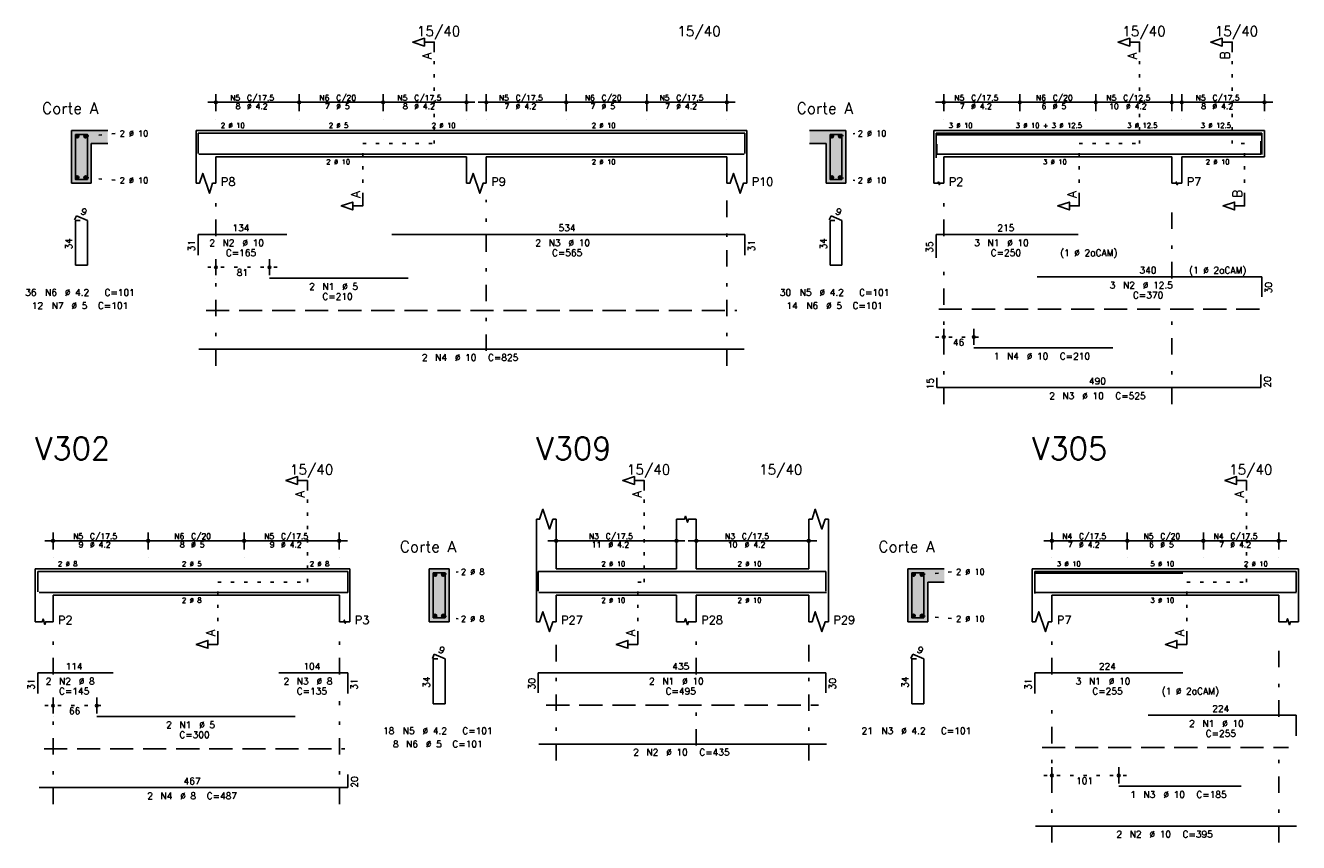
# Model space of a CAD drawing. Extents: x 0 to 119, y 0 to 84.
# Tile 3 of 10: x 22 to 60, y 43 to 67. Entities that reach past the tile are written whole.
import ezdxf

# ---------------------------------------------------------------- set-up
doc = ezdxf.new("R2010")
doc.units = 0
for name, pattern in [('ESTILO_TQS_0001', [1, 0.7, -0.3]), ('ESTILO_TQS_0002', [0.4, 0.1, -0.3]), ('ESTILO_TQS_0003', [1.5, 0.5, -0.4, 0.1, -0.5])]:
    doc.linetypes.add(name, pattern=pattern)
for name, color, linetype in [('1', 1, 'CONTINUOUS'), ('10', 10, 'CONTINUOUS'), ('2', 2, 'CONTINUOUS'), ('4', 4, 'CONTINUOUS'), ('6', 6, 'CONTINUOUS'), ('7', 7, 'CONTINUOUS')]:
    doc.layers.add(name, color=color, linetype=linetype)
doc.styles.get("Standard").update_dxf_attribs({"font": 'ROMANS.SHX'})

msp = doc.modelspace()

# ---------------------------------------------------------------- linework, layer by layer
at = {"layer": '1', "linetype": 'ESTILO_TQS_0002'}
for p, q in [((34.1059, 63.76), (34.1059, 66.53)), ((55.4468, 63.76), (55.4468, 66.53)), ((58.2468, 63.76), (58.2468, 66.53)), ((23.555, 63.985), (24.5, 64.07)), ((46.3859, 63.985), (46.8309, 64.07)), ((31.9409, 62.175), (31.9409, 63.76)), ((31.9409, 63.76), (34.1059, 63.76)), ((53.6218, 62.175), (53.6218, 63.76)), ((53.6218, 63.76), (55.4468, 63.76)), ((58.6218, 63.76), (58.2468, 63.76)), ((58.6218, 62.175), (58.6218, 63.76)), ((23.555, 62.735), (24.5, 62.65)), ((46.3859, 62.735), (46.8309, 62.65)), ((27.2509, 60.02), (29.3709, 60.02)), ((49.2718, 57.91), (50.6818, 57.91)), ((30.2659, 50.5), (30.2659, 53.27)), ((40.4594, 50.5), (40.4594, 53.27)), ((58.6794, 50.5), (58.6794, 53.27)), ((27.55605, 48.915), (27.55605, 50.5)), ((27.55605, 50.5), (30.2659, 50.5)), ((34.3793, 50.725), (34.8243, 50.81)), ((40.2644, 48.915), (40.2644, 50.5)), ((40.2644, 50.5), (40.4594, 50.5)), ((48.8594, 50.725), (49.8044, 50.81)), ((56.8744, 48.915), (56.8744, 50.5)), ((56.8744, 50.5), (58.6794, 50.5)), ((34.3793, 49.475), (34.8243, 49.39)), ((48.8594, 49.475), (49.8044, 49.39)), ((22.3212, 46.76), (24.1444, 46.76)), ((52.5444, 44.65), (55.0644, 44.65))]:
    msp.add_line(p, q, dxfattribs=at)
at = {"layer": '1', "linetype": 'ESTILO_TQS_0001'}
for p, q in [((27.2009, 58.715), (43.2609, 58.715)), ((49.3718, 58.755), (59.2218, 58.755)), ((37.4944, 46.775), (45.7344, 46.775)), ((22.2996, 45.455), (31.3976, 45.455)), ((52.4944, 45.495), (59.9544, 45.495))]:
    msp.add_line(p, q, dxfattribs=at)
at = {"layer": '1', "linetype": 'CONTINUOUS'}
for centre in [(23.305, 63.985), (23.555, 63.985), (46.1359, 63.985), (46.3859, 63.985), (23.305, 62.735), (23.555, 62.735), (46.1359, 62.735), (46.3859, 62.735), (34.1293, 50.725), (34.3793, 50.725), (48.6094, 50.725), (48.8594, 50.725), (34.1293, 49.475), (34.3793, 49.475), (48.6094, 49.475), (48.8594, 49.475)]:
    msp.add_circle(centre, 0.05, dxfattribs=at)
for points in [[(23.355, 63.985), (23.28, 64.028301), (23.258015, 64.002101)], [(23.355, 63.985), (23.258015, 64.002101), (23.258015, 63.967899)], [(23.355, 63.985), (23.258015, 63.967899), (23.28, 63.941699)], [(23.355, 63.985), (23.313682, 64.03424), (23.28, 64.028301)], [(23.355, 63.985), (23.28, 63.941699), (23.313682, 63.93576)], [(23.355, 63.985), (23.343302, 64.017139), (23.313682, 64.03424)], [(23.355, 63.985), (23.313682, 63.93576), (23.343302, 63.952861)], [(23.355, 63.985), (23.343302, 63.952861), (23.355, 63.985)], [(23.605, 63.985), (23.53, 64.028301), (23.508015, 64.002101)], [(23.605, 63.985), (23.508015, 64.002101), (23.508015, 63.967899)], [(23.605, 63.985), (23.508015, 63.967899), (23.53, 63.941699)], [(23.605, 63.985), (23.563682, 64.03424), (23.53, 64.028301)], [(23.605, 63.985), (23.53, 63.941699), (23.563682, 63.93576)], [(23.605, 63.985), (23.593302, 64.017139), (23.563682, 64.03424)], [(23.605, 63.985), (23.563682, 63.93576), (23.593302, 63.952861)], [(23.605, 63.985), (23.593302, 63.952861), (23.605, 63.985)], [(46.1859, 63.985), (46.1109, 64.028301), (46.088915, 64.002101)], [(46.1859, 63.985), (46.088915, 64.002101), (46.088915, 63.967899)], [(46.1859, 63.985), (46.088915, 63.967899), (46.1109, 63.941699)], [(46.1859, 63.985), (46.144582, 64.03424), (46.1109, 64.028301)], [(46.1859, 63.985), (46.1109, 63.941699), (46.144582, 63.93576)], [(46.1859, 63.985), (46.174202, 64.017139), (46.144582, 64.03424)], [(46.1859, 63.985), (46.144582, 63.93576), (46.174202, 63.952861)], [(46.1859, 63.985), (46.174202, 63.952861), (46.1859, 63.985)], [(46.4359, 63.985), (46.3609, 64.028301), (46.338915, 64.002101)], [(46.4359, 63.985), (46.338915, 64.002101), (46.338915, 63.967899)], [(46.4359, 63.985), (46.338915, 63.967899), (46.3609, 63.941699)], [(46.4359, 63.985), (46.394582, 64.03424), (46.3609, 64.028301)], [(46.4359, 63.985), (46.3609, 63.941699), (46.394582, 63.93576)], [(46.4359, 63.985), (46.424202, 64.017139), (46.394582, 64.03424)], [(46.4359, 63.985), (46.394582, 63.93576), (46.424202, 63.952861)], [(46.4359, 63.985), (46.424202, 63.952861), (46.4359, 63.985)], [(23.355, 62.735), (23.313682, 62.78424), (23.28, 62.778301)], [(23.355, 62.735), (23.343302, 62.767139), (23.313682, 62.78424)], [(23.605, 62.735), (23.563682, 62.78424), (23.53, 62.778301)], [(23.605, 62.735), (23.593302, 62.767139), (23.563682, 62.78424)], [(46.1859, 62.735), (46.144582, 62.78424), (46.1109, 62.778301)], [(46.1859, 62.735), (46.174202, 62.767139), (46.144582, 62.78424)], [(46.4359, 62.735), (46.394582, 62.78424), (46.3609, 62.778301)], [(46.4359, 62.735), (46.424202, 62.767139), (46.394582, 62.78424)], [(23.355, 62.735), (23.28, 62.778301), (23.258015, 62.752101)], [(23.355, 62.735), (23.258015, 62.752101), (23.258015, 62.717899)], [(23.355, 62.735), (23.258015, 62.717899), (23.28, 62.691699)], [(23.355, 62.735), (23.28, 62.691699), (23.313682, 62.68576)], [(23.355, 62.735), (23.313682, 62.68576), (23.343302, 62.702861)], [(23.355, 62.735), (23.343302, 62.702861), (23.355, 62.735)], [(23.605, 62.735), (23.53, 62.778301), (23.508015, 62.752101)], [(23.605, 62.735), (23.508015, 62.752101), (23.508015, 62.717899)], [(23.605, 62.735), (23.508015, 62.717899), (23.53, 62.691699)], [(23.605, 62.735), (23.53, 62.691699), (23.563682, 62.68576)], [(23.605, 62.735), (23.563682, 62.68576), (23.593302, 62.702861)], [(23.605, 62.735), (23.593302, 62.702861), (23.605, 62.735)], [(46.1859, 62.735), (46.1109, 62.778301), (46.088915, 62.752101)], [(46.1859, 62.735), (46.088915, 62.752101), (46.088915, 62.717899)], [(46.1859, 62.735), (46.088915, 62.717899), (46.1109, 62.691699)], [(46.1859, 62.735), (46.1109, 62.691699), (46.144582, 62.68576)], [(46.1859, 62.735), (46.144582, 62.68576), (46.174202, 62.702861)], [(46.1859, 62.735), (46.174202, 62.702861), (46.1859, 62.735)], [(46.4359, 62.735), (46.3609, 62.778301), (46.338915, 62.752101)], [(46.4359, 62.735), (46.338915, 62.752101), (46.338915, 62.717899)], [(46.4359, 62.735), (46.338915, 62.717899), (46.3609, 62.691699)], [(46.4359, 62.735), (46.3609, 62.691699), (46.394582, 62.68576)], [(46.4359, 62.735), (46.394582, 62.68576), (46.424202, 62.702861)], [(46.4359, 62.735), (46.424202, 62.702861), (46.4359, 62.735)], [(34.1793, 50.725), (34.1043, 50.768301), (34.082315, 50.742101)], [(34.1793, 50.725), (34.082315, 50.742101), (34.082315, 50.707899)], [(34.1793, 50.725), (34.082315, 50.707899), (34.1043, 50.681699)], [(34.1793, 50.725), (34.137982, 50.77424), (34.1043, 50.768301)], [(34.1793, 50.725), (34.1043, 50.681699), (34.137982, 50.67576)], [(34.1793, 50.725), (34.167602, 50.757139), (34.137982, 50.77424)], [(34.1793, 50.725), (34.137982, 50.67576), (34.167602, 50.692861)], [(34.1793, 50.725), (34.167602, 50.692861), (34.1793, 50.725)], [(34.4293, 50.725), (34.3543, 50.768301), (34.332315, 50.742101)], [(34.4293, 50.725), (34.332315, 50.742101), (34.332315, 50.707899)], [(34.4293, 50.725), (34.332315, 50.707899), (34.3543, 50.681699)], [(34.4293, 50.725), (34.387982, 50.77424), (34.3543, 50.768301)], [(34.4293, 50.725), (34.3543, 50.681699), (34.387982, 50.67576)], [(34.4293, 50.725), (34.417602, 50.757139), (34.387982, 50.77424)], [(34.4293, 50.725), (34.387982, 50.67576), (34.417602, 50.692861)], [(34.4293, 50.725), (34.417602, 50.692861), (34.4293, 50.725)], [(48.6594, 50.725), (48.5844, 50.768301), (48.562415, 50.742101)], [(48.6594, 50.725), (48.562415, 50.742101), (48.562415, 50.707899)], [(48.6594, 50.725), (48.562415, 50.707899), (48.5844, 50.681699)], [(48.6594, 50.725), (48.618082, 50.77424), (48.5844, 50.768301)], [(48.6594, 50.725), (48.5844, 50.681699), (48.618082, 50.67576)], [(48.6594, 50.725), (48.647702, 50.757139), (48.618082, 50.77424)], [(48.6594, 50.725), (48.618082, 50.67576), (48.647702, 50.692861)], [(48.6594, 50.725), (48.647702, 50.692861), (48.6594, 50.725)], [(48.9094, 50.725), (48.8344, 50.768301), (48.812415, 50.742101)], [(48.9094, 50.725), (48.812415, 50.742101), (48.812415, 50.707899)], [(48.9094, 50.725), (48.812415, 50.707899), (48.8344, 50.681699)], [(48.9094, 50.725), (48.868082, 50.77424), (48.8344, 50.768301)], [(48.9094, 50.725), (48.8344, 50.681699), (48.868082, 50.67576)], [(48.9094, 50.725), (48.897702, 50.757139), (48.868082, 50.77424)], [(48.9094, 50.725), (48.868082, 50.67576), (48.897702, 50.692861)], [(48.9094, 50.725), (48.897702, 50.692861), (48.9094, 50.725)], [(34.1793, 49.475), (34.1043, 49.518301), (34.082315, 49.492101)], [(34.1793, 49.475), (34.082315, 49.492101), (34.082315, 49.457899)], [(34.1793, 49.475), (34.082315, 49.457899), (34.1043, 49.431699)], [(34.1793, 49.475), (34.137982, 49.52424), (34.1043, 49.518301)], [(34.1793, 49.475), (34.1043, 49.431699), (34.137982, 49.42576)], [(34.1793, 49.475), (34.167602, 49.507139), (34.137982, 49.52424)], [(34.1793, 49.475), (34.137982, 49.42576), (34.167602, 49.442861)], [(34.1793, 49.475), (34.167602, 49.442861), (34.1793, 49.475)], [(34.4293, 49.475), (34.3543, 49.518301), (34.332315, 49.492101)], [(34.4293, 49.475), (34.332315, 49.492101), (34.332315, 49.457899)], [(34.4293, 49.475), (34.332315, 49.457899), (34.3543, 49.431699)], [(34.4293, 49.475), (34.387982, 49.52424), (34.3543, 49.518301)], [(34.4293, 49.475), (34.3543, 49.431699), (34.387982, 49.42576)], [(34.4293, 49.475), (34.417602, 49.507139), (34.387982, 49.52424)], [(34.4293, 49.475), (34.387982, 49.42576), (34.417602, 49.442861)], [(34.4293, 49.475), (34.417602, 49.442861), (34.4293, 49.475)], [(48.6594, 49.475), (48.5844, 49.518301), (48.562415, 49.492101)], [(48.6594, 49.475), (48.562415, 49.492101), (48.562415, 49.457899)], [(48.6594, 49.475), (48.562415, 49.457899), (48.5844, 49.431699)], [(48.6594, 49.475), (48.618082, 49.52424), (48.5844, 49.518301)], [(48.6594, 49.475), (48.5844, 49.431699), (48.618082, 49.42576)], [(48.6594, 49.475), (48.647702, 49.507139), (48.618082, 49.52424)], [(48.6594, 49.475), (48.618082, 49.42576), (48.647702, 49.442861)], [(48.6594, 49.475), (48.647702, 49.442861), (48.6594, 49.475)], [(48.9094, 49.475), (48.8344, 49.518301), (48.812415, 49.492101)], [(48.9094, 49.475), (48.812415, 49.492101), (48.812415, 49.457899)], [(48.9094, 49.475), (48.812415, 49.457899), (48.8344, 49.431699)], [(48.9094, 49.475), (48.868082, 49.52424), (48.8344, 49.518301)], [(48.9094, 49.475), (48.8344, 49.431699), (48.868082, 49.42576)], [(48.9094, 49.475), (48.897702, 49.507139), (48.868082, 49.52424)], [(48.9094, 49.475), (48.868082, 49.42576), (48.897702, 49.442861)], [(48.9094, 49.475), (48.897702, 49.442861), (48.9094, 49.475)]]:
    msp.add_solid(points, dxfattribs=at)
at = {"layer": '10', "linetype": 'CONTINUOUS'}
for points in [[(23.13, 62.56), (23.73, 62.56), (23.13, 64.16)], [(23.73, 62.56), (23.73, 63.76), (23.13, 64.16)], [(23.13, 64.16), (23.73, 63.76), (24.23, 64.16)], [(23.73, 63.76), (24.23, 63.76), (24.23, 64.16)], [(45.9609, 63.76), (46.5609, 64.16), (45.4609, 64.16)], [(45.9609, 63.76), (45.4609, 64.16), (45.4609, 63.76)], [(45.9609, 63.76), (46.5609, 62.56), (46.5609, 64.16)], [(45.9609, 63.76), (45.9609, 62.56), (46.5609, 62.56)], [(34.5543, 49.3), (34.5543, 50.9), (33.9543, 50.9)], [(34.5543, 49.3), (33.9543, 50.9), (33.9543, 49.3)], [(48.4344, 49.3), (49.0344, 49.3), (48.4344, 50.9)], [(49.0344, 49.3), (49.0344, 50.5), (48.4344, 50.9)], [(48.4344, 50.9), (49.0344, 50.5), (49.5344, 50.9)], [(49.0344, 50.5), (49.5344, 50.5), (49.5344, 50.9)], [(34.5543, 49.3), (33.9543, 49.3), (34.5543, 49.3)]]:
    msp.add_solid(points, dxfattribs=at)
at = {"layer": '2', "linetype": 'CONTINUOUS'}
for p, q in [((27.5009, 64.74), (27.5009, 65.26)), ((30.0209, 64.74), (30.0209, 65.26)), ((30.0209, 64.74), (30.0209, 65.26)), ((32.5609, 64.74), (32.5609, 65.26)), ((32.5609, 64.74), (32.5609, 65.26)), ((35.0809, 64.74), (35.0809, 65.26)), ((35.6809, 64.74), (35.6809, 65.26)), ((38.1009, 64.74), (38.1009, 65.26)), ((38.1009, 64.74), (38.1009, 65.26)), ((40.5409, 64.74), (40.5409, 65.26)), ((40.5409, 64.74), (40.5409, 65.26)), ((42.9609, 64.74), (42.9609, 65.26)), ((49.5218, 64.74), (49.5218, 65.26)), ((51.8218, 64.74), (51.8218, 65.26)), ((51.8218, 64.74), (51.8218, 65.26)), ((54.1218, 64.74), (54.1218, 65.26)), ((54.1218, 64.74), (54.1218, 65.26)), ((56.4218, 64.74), (56.4218, 65.26)), ((56.7218, 64.74), (56.7218, 65.26)), ((59.2218, 64.74), (59.2218, 65.26)), ((27.2509, 65.01), (30.2709, 65.01)), ((29.7709, 65.01), (32.8109, 65.01)), ((32.3109, 65.01), (35.3309, 65.01)), ((35.4309, 65.01), (38.3509, 65.01)), ((37.8509, 65.01), (40.7909, 65.01)), ((40.2909, 65.01), (43.2109, 65.01)), ((49.2718, 65.01), (52.0718, 65.01)), ((51.5718, 65.01), (54.3718, 65.01)), ((53.8718, 65.01), (56.6718, 65.01)), ((56.4718, 65.01), (59.4718, 65.01)), ((27.5009, 64.49), (27.5009, 64.49)), ((30.0209, 64.49), (30.0209, 64.49)), ((30.0209, 64.49), (30.0209, 64.49)), ((32.5609, 64.49), (32.5609, 64.49)), ((32.5609, 64.49), (32.5609, 64.49)), ((35.0809, 64.49), (35.0809, 64.49)), ((35.6809, 64.49), (35.6809, 64.49)), ((38.1009, 64.49), (38.1009, 64.49)), ((38.1009, 64.49), (38.1009, 64.49)), ((40.5409, 64.49), (40.5409, 64.49)), ((40.5409, 64.49), (40.5409, 64.49)), ((42.9609, 64.49), (42.9609, 64.49)), ((49.5218, 64.49), (49.5218, 64.49)), ((51.8218, 64.49), (51.8218, 64.49)), ((51.8218, 64.49), (51.8218, 64.49)), ((54.1218, 64.49), (54.1218, 64.49)), ((54.1218, 64.49), (54.1218, 64.49)), ((56.4218, 64.49), (56.4218, 64.49)), ((56.7218, 64.49), (56.7218, 64.49)), ((59.2218, 64.49), (59.2218, 64.49)), ((24.23, 64.16), (23.13, 64.16)), ((23.13, 64.16), (23.13, 62.56)), ((26.9009, 64.16), (26.9009, 63.36)), ((26.9009, 64.16), (27.5009, 64.16)), ((27.5009, 64.16), (35.0809, 64.16)), ((35.0809, 64.16), (35.6809, 64.16)), ((35.6809, 64.16), (42.9609, 64.16)), ((42.9609, 64.16), (43.5609, 64.16)), ((43.5609, 64.16), (43.5609, 63.36)), ((46.5609, 64.16), (45.4609, 64.16)), ((46.5609, 62.56), (46.5609, 64.16)), ((49.2218, 64.16), (49.2218, 63.36)), ((49.2218, 64.16), (49.5218, 64.16)), ((49.5218, 64.16), (56.4218, 64.16)), ((56.4218, 64.16), (56.7218, 64.16)), ((56.7218, 64.16), (59.2218, 64.16)), ((59.2218, 64.16), (59.2218, 63.36)), ((23.73, 62.56), (23.73, 63.76)), ((23.73, 63.76), (24.23, 63.76)), ((45.4609, 63.76), (45.9609, 63.76)), ((45.9609, 63.76), (45.9609, 62.56)), ((26.9009, 63.36), (26.9009, 62.56)), ((27.5009, 63.36), (35.0809, 63.36)), ((27.5009, 63.36), (27.5009, 62.56)), ((35.0809, 63.36), (35.0809, 62.56)), ((35.6809, 63.36), (42.9609, 63.36)), ((35.6809, 63.36), (35.6809, 62.56)), ((42.9609, 63.36), (42.9609, 62.56)), ((43.5609, 63.36), (43.5609, 62.56)), ((49.2218, 63.36), (49.2218, 62.56)), ((49.5218, 63.36), (56.4218, 63.36)), ((49.5218, 63.36), (49.5218, 62.56)), ((56.4218, 63.36), (56.4218, 62.56)), ((56.7218, 63.36), (59.2218, 63.36)), ((56.7218, 63.36), (56.7218, 62.56)), ((23.13, 62.56), (23.73, 62.56)), ((45.9609, 62.56), (46.5609, 62.56)), ((27.5009, 59.78), (27.5009, 60.27)), ((29.1209, 59.78), (29.1209, 60.27)), ((27.5009, 59.68), (27.5009, 59.68)), ((29.1209, 59.68), (29.1209, 59.68)), ((49.5218, 57.67), (49.5218, 58.16)), ((50.4318, 57.67), (50.4318, 58.16)), ((49.5218, 57.57), (49.5218, 57.57)), ((50.4318, 57.57), (50.4318, 57.57)), ((37.1944, 50.9), (37.1944, 52.4)), ((37.7944, 50.9), (37.7944, 52.4)), ((41.4344, 50.9), (41.4344, 52.4)), ((42.0344, 50.9), (42.0344, 52.4)), ((45.4344, 50.9), (45.4344, 52.4)), ((46.0344, 50.9), (46.0344, 52.4)), ((22.5712, 51.48), (22.5712, 52)), ((25.4512, 51.48), (25.4512, 52)), ((25.4512, 51.48), (25.4512, 52)), ((28.3512, 51.48), (28.3512, 52)), ((28.3512, 51.48), (28.3512, 52)), ((31.2312, 51.48), (31.2312, 52)), ((37.7944, 51.48), (37.7944, 52)), ((41.4344, 51.48), (41.4344, 52)), ((42.0344, 51.48), (42.0344, 52)), ((45.4344, 51.48), (45.4344, 52)), ((52.7944, 51.48), (52.7944, 52)), ((55.0744, 51.48), (55.0744, 52)), ((55.0744, 51.48), (55.0744, 52)), ((57.3744, 51.48), (57.3744, 52)), ((57.3744, 51.48), (57.3744, 52)), ((59.6544, 51.48), (59.6544, 52)), ((22.3212, 51.75), (25.7012, 51.75)), ((25.2012, 51.75), (28.6012, 51.75)), ((28.1012, 51.75), (31.4812, 51.75)), ((37.5444, 51.75), (41.6844, 51.75)), ((41.7844, 51.75), (45.6844, 51.75)), ((52.5444, 51.75), (55.3244, 51.75)), ((54.8244, 51.75), (57.6244, 51.75)), ((57.1244, 51.75), (59.9044, 51.75)), ((22.5712, 51.23), (22.5712, 51.23)), ((25.4512, 51.23), (25.4512, 51.23)), ((25.4512, 51.23), (25.4512, 51.23)), ((28.3512, 51.23), (28.3512, 51.23)), ((28.3512, 51.23), (28.3512, 51.23)), ((31.2312, 51.23), (31.2312, 51.23)), ((37.7944, 51.23), (37.7944, 51.23)), ((41.4344, 51.23), (41.4344, 51.23)), ((42.0344, 51.23), (42.0344, 51.23)), ((45.4344, 51.23), (45.4344, 51.23)), ((52.7944, 51.23), (52.7944, 51.23)), ((55.0744, 51.23), (55.0744, 51.23)), ((55.0744, 51.23), (55.0744, 51.23)), ((57.3744, 51.23), (57.3744, 51.23)), ((57.3744, 51.23), (57.3744, 51.23)), ((59.6544, 51.23), (59.6544, 51.23)), ((22.028, 50.9), (22.028, 50.1)), ((22.028, 50.9), (22.5712, 50.9)), ((22.5712, 50.9), (31.2409, 50.9)), ((31.2409, 50.9), (31.5543, 50.9)), ((31.5543, 50.9), (31.5543, 50.1)), ((34.5543, 50.9), (33.9543, 50.9)), ((33.9543, 50.9), (33.9543, 49.3)), ((34.5543, 49.3), (34.5543, 50.9)), ((37.1944, 50.9), (37.1944, 50.1)), ((37.7944, 50.9), (41.4344, 50.9)), ((42.0344, 50.9), (45.4344, 50.9)), ((46.0344, 50.9), (46.0344, 50.1)), ((49.5344, 50.9), (48.4344, 50.9)), ((48.4344, 50.9), (48.4344, 49.3)), ((52.1944, 50.9), (52.1944, 50.1)), ((52.1944, 50.9), (52.7944, 50.9)), ((52.7944, 50.9), (59.6544, 50.9)), ((59.6544, 50.9), (60.2544, 50.9)), ((60.2544, 50.9), (60.2544, 50.1)), ((49.0344, 49.3), (49.0344, 50.5)), ((49.0344, 50.5), (49.5344, 50.5)), ((22.028, 50.1), (22.028, 49.3)), ((22.5712, 50.1), (31.2409, 50.1)), ((22.5712, 50.1), (22.5712, 49.3)), ((31.2409, 50.1), (31.2409, 49.3)), ((31.5543, 50.1), (31.5543, 49.3)), ((37.1944, 50.1), (37.1944, 49.3)), ((37.7944, 50.1), (41.4344, 50.1)), ((37.7944, 50.1), (37.7944, 49.3)), ((41.4344, 50.1), (41.4344, 49.3)), ((42.0344, 50.1), (45.4344, 50.1)), ((42.0344, 50.1), (42.0344, 49.3)), ((45.4344, 50.1), (45.4344, 49.3)), ((46.0344, 50.1), (46.0344, 49.3)), ((52.1944, 50.1), (52.1944, 49.3)), ((52.7944, 50.1), (59.6544, 50.1)), ((52.7944, 50.1), (52.7944, 49.3)), ((59.6544, 50.1), (59.6544, 49.3)), ((60.2544, 50.1), (60.2544, 49.3)), ((33.9543, 49.3), (34.5543, 49.3)), ((48.4344, 49.3), (49.0344, 49.3)), ((22.5712, 46.52), (22.5712, 47.01)), ((23.8944, 46.52), (23.8944, 47.01)), ((22.5712, 46.42), (22.5712, 46.42)), ((23.8944, 46.42), (23.8944, 46.42)), ((52.7944, 44.41), (52.7944, 44.9)), ((54.8144, 44.41), (54.8144, 44.9)), ((52.7944, 44.31), (52.7944, 44.31)), ((54.8144, 44.31), (54.8144, 44.31))]:
    msp.add_line(p, q, dxfattribs=at)
at = {"layer": '2', "linetype": 'ESTILO_TQS_0003'}
for p, q in [((27.5009, 60.962), (27.5009, 62.06)), ((35.6809, 57.492), (35.6809, 62.06)), ((42.9609, 57.04), (42.9609, 62.06)), ((49.5218, 60.962), (49.5218, 62.06)), ((56.4218, 59.682), (56.4218, 62.06)), ((27.5009, 57.04), (27.5009, 60.158)), ((49.5218, 55.88), (49.5218, 60.158)), ((56.4218, 55.88), (56.4218, 58.878)), ((22.5712, 47.702), (22.5712, 48.8)), ((31.2409, 47.702), (31.2409, 48.8)), ((37.7944, 45.1), (37.7944, 48.8)), ((42.0344, 47.702), (42.0344, 48.8)), ((45.4344, 45.1), (45.4344, 48.8)), ((52.7944, 47.702), (52.7944, 48.8)), ((59.6544, 46.422), (59.6544, 48.8)), ((22.5712, 43.78), (22.5712, 46.898)), ((31.2409, 43.78), (31.2409, 46.898)), ((42.0344, 45.552), (42.0344, 46.898)), ((52.7944, 42.62), (52.7944, 46.898)), ((59.6544, 42.62), (59.6544, 45.618))]:
    msp.add_line(p, q, dxfattribs=at)
at = {"layer": '2', "linetype": 'CONTINUOUS'}
for points in [[(34.1059, 66.53), (34.1059, 66.83), (33.8059, 66.83), (33.8059, 66.71), (33.4559, 66.83), (33.8059, 66.95), (33.8059, 66.83)], [(55.4468, 66.53), (55.4468, 66.83), (55.1468, 66.83), (55.1468, 66.71), (54.7968, 66.83), (55.1468, 66.95), (55.1468, 66.83)], [(58.2468, 66.53), (58.2468, 66.83), (57.9468, 66.83), (57.9468, 66.71), (57.5968, 66.83), (57.9468, 66.95), (57.9468, 66.83)], [(26.9009, 62.56), (27.0009, 62.56), (27.1009, 62.86), (27.3009, 62.26), (27.4009, 62.56), (27.5009, 62.56)], [(35.0809, 62.56), (35.1809, 62.56), (35.2809, 62.86), (35.4809, 62.26), (35.5809, 62.56), (35.6809, 62.56)], [(42.9609, 62.56), (43.0609, 62.56), (43.1609, 62.86), (43.3609, 62.26), (43.4609, 62.56), (43.5609, 62.56)], [(49.2218, 62.56), (49.3418, 62.56), (49.3568, 62.605), (49.3868, 62.515), (49.4018, 62.56), (49.5218, 62.56)], [(56.4218, 62.56), (56.5418, 62.56), (56.5568, 62.605), (56.5868, 62.515), (56.6018, 62.56), (56.7218, 62.56)], [(31.9409, 62.175), (31.9409, 61.875), (31.6409, 61.875), (31.6409, 61.755), (31.2909, 61.875), (31.6409, 61.995), (31.6409, 61.875)], [(53.6218, 62.175), (53.6218, 61.875), (53.3218, 61.875), (53.3218, 61.755), (52.9718, 61.875), (53.3218, 61.995), (53.3218, 61.875)], [(58.6218, 62.175), (58.6218, 61.875), (58.3218, 61.875), (58.3218, 61.755), (57.9718, 61.875), (58.3218, 61.995), (58.3218, 61.875)], [(30.2659, 53.27), (30.2659, 53.57), (29.9659, 53.57), (29.9659, 53.45), (29.6159, 53.57), (29.9659, 53.69), (29.9659, 53.57)], [(40.4594, 53.27), (40.4594, 53.57), (40.1594, 53.57), (40.1594, 53.45), (39.8094, 53.57), (40.1594, 53.69), (40.1594, 53.57)], [(58.6794, 53.27), (58.6794, 53.57), (58.3794, 53.57), (58.3794, 53.45), (58.0294, 53.57), (58.3794, 53.69), (58.3794, 53.57)], [(37.1944, 52.4), (37.2944, 52.4), (37.3944, 52.7), (37.5944, 52.1), (37.6944, 52.4), (37.7944, 52.4)], [(41.4344, 52.4), (41.6744, 52.4), (41.7044, 52.49), (41.7644, 52.31), (41.7944, 52.4), (42.0344, 52.4)], [(45.4344, 52.4), (45.5344, 52.4), (45.6344, 52.7), (45.8344, 52.1), (45.9344, 52.4), (46.0344, 52.4)], [(22.028, 49.3), (22.24528, 49.3), (22.27244, 49.38148), (22.32676, 49.21852), (22.35392, 49.3), (22.5712, 49.3)], [(31.2409, 49.3), (31.36626, 49.3), (31.38193, 49.34701), (31.41327, 49.25299), (31.42894, 49.3), (31.5543, 49.3)], [(37.1944, 49.3), (37.2944, 49.3), (37.3944, 49.6), (37.5944, 49), (37.6944, 49.3), (37.7944, 49.3)], [(41.4344, 49.3), (41.6744, 49.3), (41.7044, 49.39), (41.7644, 49.21), (41.7944, 49.3), (42.0344, 49.3)], [(45.4344, 49.3), (45.5344, 49.3), (45.6344, 49.6), (45.8344, 49), (45.9344, 49.3), (46.0344, 49.3)], [(52.1944, 49.3), (52.2944, 49.3), (52.3944, 49.6), (52.5944, 49), (52.6944, 49.3), (52.7944, 49.3)], [(59.6544, 49.3), (59.8944, 49.3), (59.9244, 49.39), (59.9844, 49.21), (60.0144, 49.3), (60.2544, 49.3)], [(27.55605, 48.915), (27.55605, 48.615), (27.25605, 48.615), (27.25605, 48.495), (26.90605, 48.615), (27.25605, 48.735), (27.25605, 48.615)], [(40.2644, 48.915), (40.2644, 48.615), (39.9644, 48.615), (39.9644, 48.495), (39.6144, 48.615), (39.9644, 48.735), (39.9644, 48.615)], [(56.8744, 48.915), (56.8744, 48.615), (56.5744, 48.615), (56.5744, 48.495), (56.2244, 48.615), (56.5744, 48.735), (56.5744, 48.615)]]:
    msp.add_lwpolyline(points, dxfattribs=at)
for centre, radius in [((27.5009, 65.01), 0.041625), ((27.5009, 65.01), 0.02075), ((30.0209, 65.01), 0.041625), ((30.0209, 65.01), 0.041625), ((30.0209, 65.01), 0.02075), ((30.0209, 65.01), 0.02075), ((32.5609, 65.01), 0.041625), ((32.5609, 65.01), 0.041625), ((32.5609, 65.01), 0.02075), ((32.5609, 65.01), 0.02075), ((35.0809, 65.01), 0.041625), ((35.0809, 65.01), 0.02075), ((35.6809, 65.01), 0.041625), ((35.6809, 65.01), 0.02075), ((38.1009, 65.01), 0.041625), ((38.1009, 65.01), 0.041625), ((38.1009, 65.01), 0.02075), ((38.1009, 65.01), 0.02075), ((40.5409, 65.01), 0.041625), ((40.5409, 65.01), 0.041625), ((40.5409, 65.01), 0.02075), ((40.5409, 65.01), 0.02075), ((42.9609, 65.01), 0.041625), ((42.9609, 65.01), 0.02075), ((49.5218, 65.01), 0.041625), ((49.5218, 65.01), 0.02075), ((51.8218, 65.01), 0.041625), ((51.8218, 65.01), 0.041625), ((51.8218, 65.01), 0.02075), ((51.8218, 65.01), 0.02075), ((54.1218, 65.01), 0.041625), ((54.1218, 65.01), 0.041625), ((54.1218, 65.01), 0.02075), ((54.1218, 65.01), 0.02075), ((56.4218, 65.01), 0.041625), ((56.4218, 65.01), 0.02075), ((56.7218, 65.01), 0.041625), ((56.7218, 65.01), 0.02075), ((59.2218, 65.01), 0.041625), ((59.2218, 65.01), 0.02075), ((27.5009, 60.02), 0.04), ((27.5009, 60.02), 0.02), ((29.1209, 60.02), 0.04), ((29.1209, 60.02), 0.02), ((49.5218, 57.91), 0.04), ((49.5218, 57.91), 0.02), ((50.4318, 57.91), 0.04), ((50.4318, 57.91), 0.02), ((22.5712, 51.75), 0.041625), ((22.5712, 51.75), 0.02075), ((25.4512, 51.75), 0.041625), ((25.4512, 51.75), 0.041625), ((25.4512, 51.75), 0.02075), ((25.4512, 51.75), 0.02075), ((28.3512, 51.75), 0.041625), ((28.3512, 51.75), 0.041625), ((28.3512, 51.75), 0.02075), ((28.3512, 51.75), 0.02075), ((31.2312, 51.75), 0.041625), ((31.2312, 51.75), 0.02075), ((37.7944, 51.75), 0.041625), ((37.7944, 51.75), 0.02075), ((41.4344, 51.75), 0.041625), ((41.4344, 51.75), 0.02075), ((42.0344, 51.75), 0.041625), ((42.0344, 51.75), 0.02075), ((45.4344, 51.75), 0.041625), ((45.4344, 51.75), 0.02075), ((52.7944, 51.75), 0.041625), ((52.7944, 51.75), 0.02075), ((55.0744, 51.75), 0.041625), ((55.0744, 51.75), 0.041625), ((55.0744, 51.75), 0.02075), ((55.0744, 51.75), 0.02075), ((57.3744, 51.75), 0.041625), ((57.3744, 51.75), 0.041625), ((57.3744, 51.75), 0.02075), ((57.3744, 51.75), 0.02075), ((59.6544, 51.75), 0.041625), ((59.6544, 51.75), 0.02075), ((22.5712, 46.76), 0.04), ((22.5712, 46.76), 0.02), ((23.8944, 46.76), 0.04), ((23.8944, 46.76), 0.02), ((52.7944, 44.65), 0.04), ((54.8144, 44.65), 0.04), ((52.7944, 44.65), 0.02), ((54.8144, 44.65), 0.02)]:
    msp.add_circle(centre, radius, dxfattribs=at)
at = {"layer": '4', "linetype": 'CONTINUOUS'}
for p, q in [((26.9609, 63.46), (26.9609, 64.08)), ((26.9609, 64.08), (29.6409, 64.08)), ((29.1209, 64.08), (33.3209, 64.08)), ((32.82614, 64.08), (43.50614, 64.08)), ((43.50614, 64.08), (43.50614, 63.46)), ((49.2918, 63.38), (49.2918, 64.08)), ((49.2918, 64.08), (53.5918, 64.08)), ((49.2918, 63.33), (49.2918, 64.03)), ((49.2918, 64.03), (53.5918, 64.03)), ((52.34276, 64.08), (59.14276, 64.08)), ((52.34276, 64.03), (59.14276, 64.03)), ((59.14276, 64.08), (59.14276, 63.48)), ((59.14276, 64.03), (59.14276, 63.43)), ((49.3118, 63.74), (49.3118, 63.44)), ((59.1118, 63.44), (59.1118, 63.84)), ((26.9809, 63.44), (43.4809, 63.44)), ((49.3118, 63.44), (59.1118, 63.44)), ((50.4318, 63.44), (54.6318, 63.44)), ((22.1112, 50.2), (22.1112, 50.82)), ((22.1112, 50.82), (24.3912, 50.82)), ((23.8944, 50.82), (29.8944, 50.82)), ((29.4063, 50.82), (31.4863, 50.82)), ((31.4863, 50.82), (31.4863, 50.2)), ((31.4912, 50.18), (31.4912, 50.58)), ((37.2544, 50.22), (37.2544, 50.82)), ((37.2544, 50.82), (45.9544, 50.82)), ((45.9544, 50.82), (45.9544, 50.22)), ((52.2744, 50.2), (52.2744, 50.82)), ((52.2744, 50.82), (56.7544, 50.82)), ((52.2744, 50.15), (52.2744, 50.77)), ((52.2744, 50.77), (56.7544, 50.77)), ((55.7044, 50.82), (60.1844, 50.82)), ((60.1844, 50.82), (60.1844, 50.2)), ((22.1512, 50.18), (31.4912, 50.18)), ((37.2744, 50.18), (45.9744, 50.18)), ((52.2944, 50.18), (60.1944, 50.18)), ((54.8144, 50.18), (58.5144, 50.18))]:
    msp.add_line(p, q, dxfattribs=at)
for points in [[(23.25, 64.04), (23.25, 62.68), (23.61, 62.68), (23.61, 64.04), (23.25, 64.04)], [(46.0809, 64.04), (46.0809, 62.68), (46.4409, 62.68), (46.4409, 64.04), (46.0809, 64.04)], [(34.0743, 50.78), (34.0743, 49.42), (34.4343, 49.42), (34.4343, 50.78), (34.0743, 50.78)], [(48.5544, 50.78), (48.5544, 49.42), (48.9144, 49.42), (48.9144, 50.78), (48.5544, 50.78)]]:
    msp.add_lwpolyline(points, dxfattribs=at)
at = {"layer": '6', "linetype": 'CONTINUOUS'}
for p, q in [((23.278338, 61.58), (23.223893, 61.45102)), ((23.39, 61.44), (23.25, 61.44)), ((23.25, 61.44), (23.25, 60.08)), ((23.61, 61.44), (23.278338, 61.58)), ((23.61, 60.08), (23.61, 61.44)), ((46.109238, 61.58), (46.054793, 61.45102)), ((46.2209, 61.44), (46.0809, 61.44)), ((46.0809, 61.44), (46.0809, 60.08)), ((46.4409, 61.44), (46.109238, 61.58)), ((46.4409, 60.08), (46.4409, 61.44)), ((26.9609, 60.39), (26.9609, 61.01)), ((26.9609, 61.01), (29.6409, 61.01)), ((32.82614, 61.01), (43.50614, 61.01)), ((43.50614, 61.01), (43.50614, 60.39)), ((49.2918, 60.31), (49.2918, 61.01)), ((49.2918, 61.01), (53.5918, 61.01)), ((23.25, 60.08), (23.61, 60.08)), ((46.0809, 60.08), (46.4409, 60.08)), ((52.34276, 59.73), (59.14276, 59.73)), ((59.14276, 59.73), (59.14276, 59.13)), ((29.1209, 59.69), (33.3209, 59.69)), ((26.9809, 57.54), (43.4809, 57.54)), ((50.4318, 57.58), (54.6318, 57.58)), ((49.3118, 56.68), (49.3118, 56.38)), ((59.1118, 56.38), (59.1118, 56.78)), ((49.3118, 56.38), (59.1118, 56.38)), ((34.102638, 48.32), (34.048193, 48.19102)), ((34.2143, 48.18), (34.0743, 48.18)), ((34.0743, 48.18), (34.0743, 46.82)), ((34.4343, 48.18), (34.102638, 48.32)), ((34.4343, 46.82), (34.4343, 48.18)), ((48.582738, 48.32), (48.528293, 48.19102)), ((48.6944, 48.18), (48.5544, 48.18)), ((48.5544, 48.18), (48.5544, 46.82)), ((48.9144, 48.18), (48.582738, 48.32)), ((48.9144, 46.82), (48.9144, 48.18)), ((22.1112, 47.13), (22.1112, 47.75)), ((22.1112, 47.75), (24.3912, 47.75)), ((29.4063, 47.75), (31.4863, 47.75)), ((31.4863, 47.75), (31.4863, 47.13)), ((37.2544, 47.15), (37.2544, 47.75)), ((37.2544, 47.75), (45.9544, 47.75)), ((45.9544, 47.75), (45.9544, 47.15)), ((52.2744, 47.13), (52.2744, 47.75)), ((52.2744, 47.75), (56.7544, 47.75)), ((34.0743, 46.82), (34.4343, 46.82)), ((48.5544, 46.82), (48.9144, 46.82)), ((23.8944, 46.43), (29.8944, 46.43)), ((55.7044, 46.47), (60.1844, 46.47)), ((60.1844, 46.47), (60.1844, 45.85)), ((37.2744, 45.6), (45.9744, 45.6)), ((31.4912, 44.28), (31.4912, 44.68)), ((54.8144, 44.32), (58.5144, 44.32)), ((22.1512, 44.28), (31.4912, 44.28)), ((52.2944, 43.12), (60.1944, 43.12))]:
    msp.add_line(p, q, dxfattribs=at)

# ---------------------------------------------------------------- texts
at = {"layer": '2', "linetype": 'CONTINUOUS'}
for s, height, p in [('15/40', 0.3, (33.5809, 67.01)), ('15/40', 0.3, (41.4609, 67.01)), ('15/40', 0.3, (54.9218, 67.01)), ('15/40', 0.3, (57.7218, 67.01)), ('N5', 0.17, (27.9279, 65.061)), ('C/17.5', 0.17, (28.4379, 65.061)), ('N6', 0.17, (30.6279, 65.061)), ('C/20', 0.17, (31.1379, 65.061)), ('N5', 0.17, (32.9879, 65.061)), ('C/17.5', 0.17, (33.4979, 65.061)), ('N5', 0.17, (36.0579, 65.061)), ('C/17.5', 0.17, (36.5679, 65.061)), ('N6', 0.17, (38.6579, 65.061)), ('C/20', 0.17, (39.1679, 65.061)), ('N5', 0.17, (40.9179, 65.061)), ('C/17.5', 0.17, (41.4279, 65.061)), ('N5', 0.17, (49.8388, 65.061)), ('C/17.5', 0.17, (50.3488, 65.061)), ('N6', 0.17, (52.3088, 65.061)), ('C/20', 0.17, (52.8188, 65.061)), ('N5', 0.17, (54.4388, 65.061)), ('C/12.5', 0.17, (54.9488, 65.061)), ('N5', 0.17, (57.1388, 65.061)), ('C/17.5', 0.17, (57.6488, 65.061)), ('Corte A', 0.34, (22.24, 64.66)), ('8', 0.17, (28.0979, 64.806)), ('%%c 4.2', 0.17, (28.4379, 64.806)), ('7', 0.17, (30.7979, 64.806)), ('%%c 5', 0.17, (31.1379, 64.806)), ('8', 0.17, (33.1579, 64.806)), ('%%c 4.2', 0.17, (33.4979, 64.806)), ('7', 0.17, (36.2279, 64.806)), ('%%c 4.2', 0.17, (36.5679, 64.806)), ('7', 0.17, (38.8279, 64.806)), ('%%c 5', 0.17, (39.1679, 64.806)), ('7', 0.17, (41.0879, 64.806)), ('%%c 4.2', 0.17, (41.4279, 64.806)), ('Corte A', 0.34, (45.0709, 64.66)), ('7', 0.17, (50.0088, 64.806)), ('%%c 4.2', 0.17, (50.3488, 64.806)), ('6', 0.17, (52.4788, 64.806)), ('%%c 5', 0.17, (52.8188, 64.806)), ('10', 0.17, (54.5238, 64.806)), ('%%c 4.2', 0.17, (55.0338, 64.806)), ('8', 0.17, (57.3088, 64.806)), ('%%c 4.2', 0.17, (57.6488, 64.806)), ('2 %%c 10', 0.15, (27.6509, 64.235)), ('2 %%c 5', 0.15, (30.9159, 64.235)), ('2 %%c 10', 0.15, (34.0309, 64.235)), ('2 %%c 10', 0.15, (38.8709, 64.235)), ('3 %%c 10', 0.15, (49.6718, 64.235)), ('3 %%c 10 + 3 %%c 12.5', 0.15, (51.6968, 64.235)), ('3 %%c 12.5', 0.15, (55.0718, 64.235)), ('3 %%c 12.5', 0.15, (57.2968, 64.235)), ('2 %%c 10', 0.18, (24.59, 63.98)), ('2 %%c 10', 0.18, (46.9209, 63.98)), ('2 %%c 10', 0.15, (30.8409, 63.135)), ('2 %%c 10', 0.15, (38.8709, 63.135)), ('3 %%c 10', 0.15, (52.5218, 63.135)), ('2 %%c 10', 0.15, (57.4468, 63.135)), ('2 %%c 10', 0.18, (24.59, 62.56)), ('P8', 0.25, (27.6509, 62.485)), ('P9', 0.25, (35.8309, 62.485)), ('P10', 0.25, (43.7109, 62.485)), ('2 %%c 10', 0.18, (46.9209, 62.56)), ('P2', 0.25, (49.6718, 62.485)), ('P7', 0.25, (56.8718, 62.485)), ('134', 0.2, (28.0009, 61.11)), ('534', 0.2, (37.86614, 61.11)), ('215', 0.2, (51.1418, 61.11)), ('2', 0.2, (27.3009, 60.66)), ('N2', 0.2, (27.7009, 60.66)), ('%%c 10', 0.2, (28.3009, 60.66)), ('2', 0.2, (37.16614, 60.66)), ('N3', 0.2, (37.56614, 60.66)), ('%%c 10', 0.2, (38.16614, 60.66)), ('3', 0.2, (50.4418, 60.66)), ('N1', 0.2, (50.8418, 60.66)), ('%%c 10', 0.2, (51.4418, 60.66)), ('C=165', 0.2, (27.8009, 60.36)), ('C=565', 0.2, (37.66614, 60.36)), ('C=250', 0.2, (50.9418, 60.36)), ('(1 %%c 2aCAM)', 0.2, (53.0418, 60.36)), ('81', 0.2, (28.1309, 59.76)), ('340', 0.2, (55.44276, 59.83)), ('(1 %%c 2aCAM)', 0.2, (56.94276, 59.83)), ('36', 0.2, (21.73, 59.16)), ('N6', 0.2, (22.33, 59.16)), ('%%c 4.2', 0.2, (22.93, 59.16)), ('C=101', 0.2, (24.13, 59.16)), ('2', 0.2, (30.3209, 59.34)), ('N1', 0.2, (30.7209, 59.34)), ('%%c 5', 0.2, (31.3209, 59.34)), ('30', 0.2, (44.5609, 59.16)), ('N5', 0.2, (45.1609, 59.16)), ('%%c 4.2', 0.2, (45.7609, 59.16)), ('C=101', 0.2, (46.9609, 59.16)), ('3', 0.2, (54.54276, 59.38)), ('N2', 0.2, (54.94276, 59.38)), ('%%c 12.5', 0.2, (55.54276, 59.38)), ('12', 0.2, (21.93, 58.76)), ('N7', 0.2, (22.53, 58.76)), ('%%c 5', 0.2, (23.13, 58.76)), ('C=101', 0.2, (23.93, 58.76)), ('C=210', 0.2, (30.7209, 59.04)), ('14', 0.2, (44.7609, 58.76)), ('N6', 0.2, (45.3609, 58.76)), ('%%c 5', 0.2, (45.9609, 58.76)), ('C=101', 0.2, (46.7609, 58.76)), ('C=370', 0.2, (55.24276, 59.08)), ('46', 0.2, (49.7968, 57.65)), ('2', 0.2, (33.7309, 57.19)), ('N4', 0.2, (34.1309, 57.19)), ('%%c 10', 0.2, (34.7309, 57.19)), ('C=825', 0.2, (35.7309, 57.19)), ('1', 0.2, (51.0318, 57.23)), ('N4', 0.2, (51.4318, 57.23)), ('%%c 10', 0.2, (52.0318, 57.23)), ('C=210', 0.2, (53.0318, 57.23)), ('490', 0.2, (53.9118, 56.48)), ('%%c 10', 0.2, (53.7118, 56.03)), ('2', 0.2, (52.7118, 56.03)), ('N3', 0.2, (53.1118, 56.03)), ('C=525', 0.2, (54.7118, 56.03)), ('15/40', 0.3, (29.7409, 53.75)), ('15/40', 0.3, (39.9344, 53.75)), ('15/40', 0.3, (43.9344, 53.75)), ('15/40', 0.3, (58.1544, 53.75)), ('N5', 0.17, (23.1782, 51.801)), ('9', 0.17, (23.3482, 51.546)), ('%%c 4.2', 0.17, (23.6882, 51.546)), ('C/17.5', 0.17, (23.6882, 51.801)), ('N6', 0.17, (26.2382, 51.801)), ('8', 0.17, (26.4082, 51.546)), ('%%c 5', 0.17, (26.7482, 51.546)), ('C/20', 0.17, (26.7482, 51.801)), ('N5', 0.17, (28.9582, 51.801)), ('9', 0.17, (29.1282, 51.546)), ('%%c 4.2', 0.17, (29.4682, 51.546)), ('C/17.5', 0.17, (29.4682, 51.801)), ('Corte A', 0.34, (33.0643, 51.4)), ('N3', 0.17, (38.7814, 51.801)), ('11', 0.17, (38.8664, 51.546)), ('C/17.5', 0.17, (39.2914, 51.801)), ('%%c 4.2', 0.17, (39.3764, 51.546)), ('N3', 0.17, (42.9014, 51.801)), ('10', 0.17, (42.9864, 51.546)), ('C/17.5', 0.17, (43.4114, 51.801)), ('%%c 4.2', 0.17, (43.4964, 51.546)), ('Corte A', 0.34, (47.5444, 51.4)), ('N4', 0.17, (53.1014, 51.801)), ('7', 0.17, (53.2714, 51.546)), ('%%c 4.2', 0.17, (53.6114, 51.546)), ('C/17.5', 0.17, (53.6114, 51.801)), ('N5', 0.17, (55.5614, 51.801)), ('6', 0.17, (55.7314, 51.546)), ('%%c 5', 0.17, (56.0714, 51.546)), ('C/20', 0.17, (56.0714, 51.801)), ('N4', 0.17, (57.6814, 51.801)), ('7', 0.17, (57.8514, 51.546)), ('%%c 4.2', 0.17, (58.1914, 51.546)), ('C/17.5', 0.17, (58.1914, 51.801)), ('2 %%c 8', 0.15, (22.7212, 50.975)), ('2 %%c 5', 0.15, (26.4736, 50.975)), ('2 %%c 8', 0.15, (30.3409, 50.975)), ('2 %%c 8', 0.18, (34.9143, 50.72)), ('2 %%c 10', 0.15, (39.1644, 50.975)), ('2 %%c 10', 0.15, (43.2844, 50.975)), ('2 %%c 10', 0.18, (49.8944, 50.72)), ('3 %%c 10', 0.15, (52.9444, 50.975)), ('5 %%c 10', 0.15, (55.7744, 50.975)), ('2 %%c 10', 0.15, (58.6044, 50.975)), ('2 %%c 8', 0.15, (26.4736, 49.875)), ('2 %%c 10', 0.15, (39.1644, 49.875)), ('2 %%c 10', 0.15, (43.2844, 49.875)), ('3 %%c 10', 0.15, (55.7744, 49.875)), ('P2', 0.25, (22.7212, 49.225)), ('P3', 0.25, (31.7043, 49.225)), ('2 %%c 8', 0.18, (34.9143, 49.3)), ('P27', 0.25, (37.9444, 49.225)), ('P28', 0.25, (42.1844, 49.225)), ('P29', 0.25, (46.1844, 49.225)), ('2 %%c 10', 0.18, (49.8944, 49.3)), ('P7', 0.25, (52.9444, 49.225)), ('114', 0.2, (22.9512, 47.85)), ('104', 0.2, (30.1463, 47.85)), ('435', 0.2, (41.3044, 47.85)), ('224', 0.2, (54.2144, 47.85)), ('2', 0.2, (22.3512, 47.4)), ('N2', 0.2, (22.7512, 47.4)), ('%%c 8', 0.2, (23.3512, 47.4)), ('2', 0.2, (29.5463, 47.4)), ('N3', 0.2, (29.9463, 47.4)), ('%%c 8', 0.2, (30.5463, 47.4)), ('2', 0.2, (40.6044, 47.4)), ('N1', 0.2, (41.0044, 47.4)), ('%%c 10', 0.2, (41.6044, 47.4)), ('3', 0.2, (53.5144, 47.4)), ('N1', 0.2, (53.9144, 47.4)), ('%%c 10', 0.2, (54.5144, 47.4)), ('C=145', 0.2, (22.7512, 47.1)), ('C=135', 0.2, (29.9463, 47.1)), ('C=495', 0.2, (41.1044, 47.1)), ('C=255', 0.2, (54.0144, 47.1)), ('(1 %%c 2aCAM)', 0.2, (56.1144, 47.1)), ('66', 0.2, (23.0528, 46.5)), ('224', 0.2, (57.6444, 46.57)), ('2', 0.2, (25.9944, 46.08)), ('N1', 0.2, (26.3944, 46.08)), ('%%c 5', 0.2, (26.9944, 46.08)), ('2', 0.2, (56.9444, 46.12)), ('N1', 0.2, (57.3444, 46.12)), ('%%c 10', 0.2, (57.9444, 46.12)), ('C=300', 0.2, (26.3944, 45.78)), ('18', 0.2, (32.5543, 45.9)), ('N5', 0.2, (33.1543, 45.9)), ('%%c 4.2', 0.2, (33.7543, 45.9)), ('C=101', 0.2, (34.9543, 45.9)), ('21', 0.2, (47.0344, 45.9)), ('N3', 0.2, (47.6344, 45.9)), ('%%c 4.2', 0.2, (48.2344, 45.9)), ('C=101', 0.2, (49.4344, 45.9)), ('C=255', 0.2, (57.4444, 45.82)), ('8', 0.2, (32.8543, 45.5)), ('N6', 0.2, (33.2543, 45.5)), ('%%c 5', 0.2, (33.8543, 45.5)), ('C=101', 0.2, (34.6543, 45.5)), ('2', 0.2, (40.1244, 45.25)), ('N2', 0.2, (40.5244, 45.25)), ('%%c 10', 0.2, (41.1244, 45.25)), ('C=435', 0.2, (42.1244, 45.25)), ('467', 0.2, (26.5212, 44.38)), ('101', 0.2, (53.5244, 44.39)), ('2', 0.2, (25.4212, 43.93)), ('N4', 0.2, (25.8212, 43.93)), ('%%c 8', 0.2, (26.4212, 43.93)), ('C=487', 0.2, (27.2212, 43.93)), ('1', 0.2, (55.1644, 43.97)), ('N3', 0.2, (55.5644, 43.97)), ('%%c 10', 0.2, (56.1644, 43.97)), ('C=185', 0.2, (57.1644, 43.97)), ('2', 0.2, (54.7444, 42.77)), ('N2', 0.2, (55.1444, 42.77)), ('%%c 10', 0.2, (55.7444, 42.77)), ('C=395', 0.2, (56.7444, 42.77))]:
    msp.add_text(s, height=height, dxfattribs=at).set_placement(p)
for s, height, rotation, p in [('A', 0.272, 90, (34.0243, 66.3124)), ('A', 0.272, 90, (55.3652, 66.3124)), ('B', 0.272, 90, (58.1652, 66.3124)), ('A', 0.272, 90, (31.8593, 62.1206)), ('A', 0.272, 90, (53.5402, 62.1206)), ('B', 0.272, 90, (58.5402, 62.1206)), ('9', 0.2, 337.11462, (23.390929, 61.641017)), ('9', 0.2, 337.11462, (46.221829, 61.641017)), ('34', 0.2, 90, (23.15, 60.56)), ('31', 0.2, 90, (26.8609, 60.5)), ('31', 0.2, 90, (43.80614, 60.5)), ('34', 0.2, 90, (45.9809, 60.56)), ('35', 0.2, 90, (49.1918, 60.46)), ('30', 0.2, 90, (59.44276, 59.23)), ('20', 0.2, 90, (59.4118, 56.38)), ('15', 0.2, 90, (49.2118, 56.33)), ('A', 0.272, 90, (30.1843, 53.0524)), ('A', 0.272, 90, (40.3778, 53.0524)), ('A', 0.272, 90, (58.5978, 53.0524)), ('A', 0.272, 90, (27.47445, 48.8606)), ('A', 0.272, 90, (40.1828, 48.8606)), ('A', 0.272, 90, (56.7928, 48.8606)), ('9', 0.2, 337.11462, (34.215229, 48.381017)), ('9', 0.2, 337.11462, (48.695329, 48.381017)), ('31', 0.2, 90, (22.0112, 47.24)), ('31', 0.2, 90, (31.7863, 47.24)), ('34', 0.2, 90, (33.9743, 47.3)), ('30', 0.2, 90, (37.1544, 47.25)), ('30', 0.2, 90, (46.2544, 47.25)), ('34', 0.2, 90, (48.4544, 47.3)), ('31', 0.2, 90, (52.1744, 47.24)), ('20', 0.2, 90, (31.7912, 44.28))]:
    msp.add_text(s, height=height, rotation=rotation, dxfattribs=at).set_placement(p)
at = {"layer": '7', "linetype": 'CONTINUOUS'}
for s, p in [('V302', (22.028, 54.2)), ('V309', (37.1944, 54.2)), ('V305', (52.1944, 54.2))]:
    msp.add_text(s, height=0.68, dxfattribs=at).set_placement(p)

doc.saveas('drawing.dxf')
